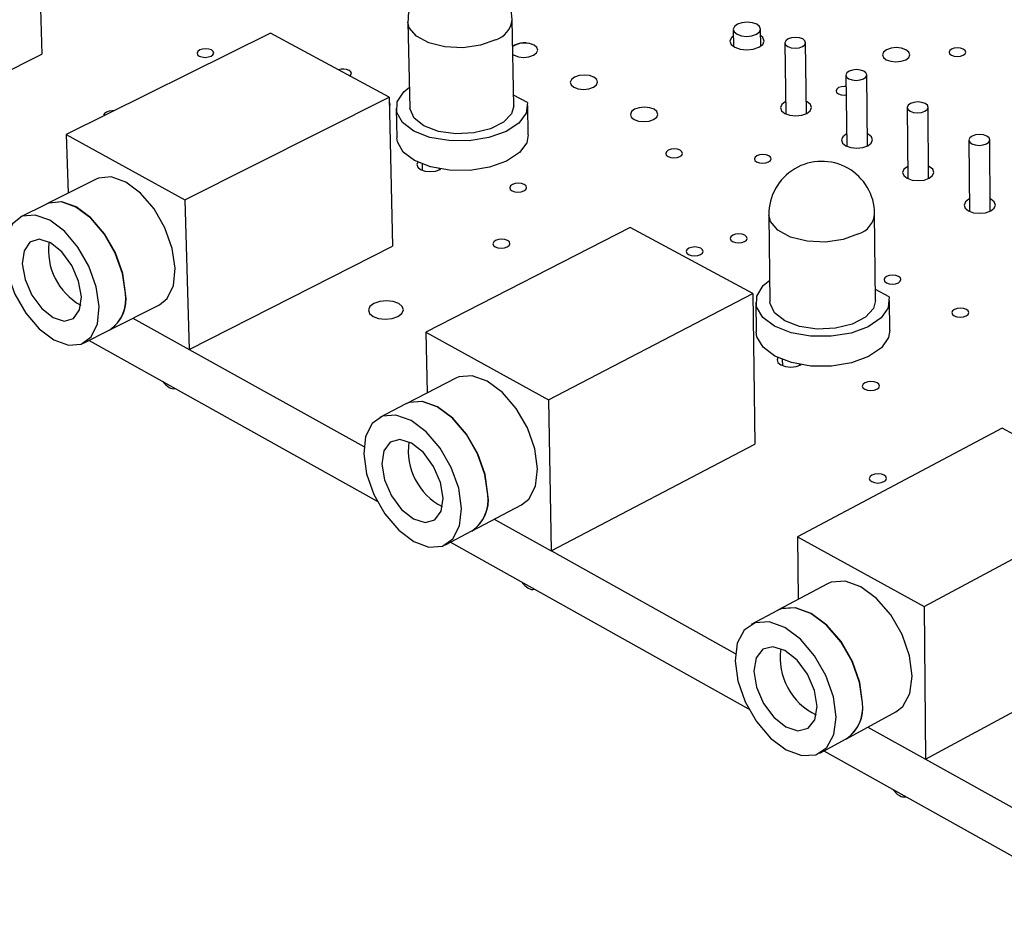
# Model space of a CAD drawing. Extents: x 0 to 200, y 0 to 149.
# Tile 3 of 10: x 101 to 126, y 83 to 106. Entities that reach past the tile are written whole.
import ezdxf

# ---------------------------------------------------------------- set-up
doc = ezdxf.new("R2010")
doc.units = 0
doc.layers.get('0').update_dxf_attribs({"linetype": 'CONTINUOUS'})

msp = doc.modelspace()

# ---------------------------------------------------------------- linework, layer by layer
at = {"color": 7, "linetype": 'CONTINUOUS'}
for p, q in [((100.996, 109.052), (101.128, 105.236)), ((110.612, 106.07), (110.664, 103.844)), ((113.355, 103.906), (113.31, 106.132)), ((119.755, 105.448), (119.749, 105.89)), ((107.046, 105.787), (101.756, 103.157)), ((110.121, 104.127), (107.046, 105.787)), ((119.039, 105.88), (119.045, 105.438)), ((113.376, 105.473), (113.324, 105.44)), ((120.38, 105.532), (120.403, 103.696)), ((120.938, 103.703), (120.916, 105.539)), ((95.867, 102.641), (101.128, 105.236)), ((121.96, 104.698), (121.98, 102.859)), ((122.517, 102.864), (122.498, 104.704)), ((104.828, 101.468), (110.121, 104.127)), ((110.121, 104.127), (110.214, 100.271)), ((113.707, 103.987), (113.35, 104.179)), ((113.73, 103.148), (113.714, 103.913)), ((120.957, 104.003), (120.934, 104.015)), ((123.549, 103.86), (123.566, 102.016)), ((124.104, 102.021), (124.089, 103.865)), ((110.306, 103.835), (110.324, 103.07)), ((101.756, 103.157), (104.828, 101.468)), ((101.756, 103.157), (101.807, 101.639)), ((122.536, 103.167), (122.514, 103.178)), ((125.147, 103.017), (125.16, 101.17)), ((125.7, 101.174), (125.688, 103.021)), ((110.978, 102.392), (110.981, 102.234)), ((124.123, 102.326), (124.102, 102.336)), ((111.43, 102.245), (111.429, 102.268)), ((102.536, 102.003), (101.251, 101.361)), ((101.244, 101.358), (100.566, 101.019)), ((104.828, 101.468), (104.946, 97.591)), ((125.718, 101.481), (125.698, 101.491)), ((119.963, 101.074), (119.992, 98.825)), ((122.726, 98.858), (122.704, 101.107)), ((116.371, 100.754), (111.074, 98.036)), ((119.547, 99.039), (116.371, 100.754)), ((104.946, 97.591), (110.214, 100.271)), ((114.249, 96.291), (119.547, 99.039)), ((119.547, 99.039), (119.6, 95.142)), ((123.08, 98.957), (122.723, 99.149)), ((102.89, 98.102), (104.171, 98.751)), ((119.628, 98.819), (119.638, 98.046)), ((123.098, 98.088), (123.091, 98.861)), ((103.485, 98.403), (104.946, 97.591)), ((102.206, 97.756), (102.883, 98.098)), ((111.074, 98.036), (114.249, 96.291)), ((111.074, 98.036), (111.11, 96.468)), ((102.35, 97.828), (109.815, 93.66)), ((104.946, 97.591), (109.47, 95.075)), ((120.312, 97.332), (120.314, 97.172)), ((120.769, 97.178), (120.769, 97.201)), ((111.852, 96.851), (110.566, 96.187)), ((114.249, 96.291), (114.326, 92.372)), ((110.559, 96.184), (109.879, 95.833)), ((126.008, 95.552), (120.707, 92.742)), ((129.292, 93.779), (126.008, 95.552)), ((114.326, 92.372), (119.6, 95.142)), ((123.991, 90.937), (129.292, 93.779)), ((112.271, 92.893), (113.555, 93.564)), ((112.848, 93.194), (114.326, 92.372)), ((111.587, 92.535), (112.265, 92.89)), ((120.707, 92.742), (120.727, 91.121)), ((120.707, 92.742), (123.991, 90.937)), ((111.711, 92.6), (119.435, 88.287)), ((114.327, 92.372), (119.093, 89.721)), ((121.482, 91.524), (120.194, 90.837)), ((120.187, 90.834), (119.507, 90.471)), ((123.991, 90.937), (124.025, 86.977)), ((124.025, 86.977), (129.301, 89.841)), ((121.973, 87.508), (123.257, 88.202)), ((122.529, 87.809), (124.025, 86.977)), ((121.288, 87.139), (121.966, 87.505)), ((121.391, 87.194), (129.387, 82.729)), ((124.025, 86.977), (129.048, 84.183))]:
    msp.add_line(p, q, dxfattribs=at)
at = {"color": 8, "linetype": 'CONTINUOUS'}
for points in [[(112.884, 105.61), (112.492, 105.47), (112.035, 105.407), (111.568, 105.429), (111.15, 105.531), (110.83, 105.703), (110.646, 105.923), (110.612, 106.07)], [(122.288, 100.583), (121.893, 100.439), (121.43, 100.374), (120.956, 100.396), (120.527, 100.502), (120.196, 100.679), (120.003, 100.907), (119.963, 101.074)]]:
    msp.add_lwpolyline(points, dxfattribs=at)
at = {"color": 7, "linetype": 'CONTINUOUS'}
for points in [[(119.65, 106.015), (119.536, 106.055), (119.401, 106.069), (119.265, 106.055), (119.148, 106.015), (119.069, 105.955), (119.039, 105.885), (119.063, 105.815), (119.138, 105.755), (119.251, 105.715), (119.387, 105.701), (119.523, 105.715), (119.64, 105.755), (119.719, 105.815), (119.749, 105.885), (119.724, 105.955), (119.65, 106.015)], [(119.041, 105.714), (118.992, 105.669), (118.954, 105.581), (118.984, 105.493), (119.078, 105.419), (119.22, 105.369), (119.389, 105.351), (119.56, 105.369), (119.705, 105.419), (119.805, 105.493), (119.842, 105.581), (119.811, 105.669), (119.751, 105.724)], [(120.462, 105.634), (120.402, 105.588), (120.38, 105.535), (120.398, 105.482), (120.455, 105.437), (120.541, 105.407), (120.643, 105.396), (120.746, 105.407), (120.834, 105.437), (120.894, 105.482), (120.916, 105.535), (120.898, 105.588), (120.841, 105.634), (120.755, 105.664), (120.653, 105.674), (120.55, 105.664), (120.462, 105.634)], [(105.523, 105.349), (105.455, 105.373), (105.373, 105.382), (105.29, 105.373), (105.217, 105.349), (105.168, 105.313), (105.148, 105.27), (105.16, 105.227), (105.204, 105.191), (105.272, 105.167), (105.354, 105.158), (105.437, 105.167), (105.509, 105.191), (105.559, 105.227), (105.579, 105.27), (105.566, 105.313), (105.523, 105.349)], [(113.328, 105.233), (113.361, 105.212), (113.474, 105.172), (113.609, 105.158), (113.746, 105.172), (113.863, 105.212), (113.944, 105.272), (113.975, 105.343), (113.952, 105.413), (113.878, 105.473), (113.765, 105.513), (113.63, 105.527), (113.493, 105.513), (113.376, 105.473)], [(113.328, 105.233), (113.361, 105.212), (113.474, 105.172), (113.609, 105.158), (113.746, 105.172), (113.863, 105.212), (113.944, 105.272), (113.975, 105.343), (113.952, 105.413), (113.878, 105.473), (113.878, 105.473)], [(123.516, 105.356), (123.402, 105.396), (123.266, 105.41), (123.13, 105.396), (123.013, 105.356), (122.935, 105.296), (122.906, 105.226), (122.931, 105.155), (123.006, 105.096), (123.121, 105.056), (123.256, 105.042), (123.393, 105.056), (123.509, 105.096), (123.588, 105.155), (123.617, 105.226), (123.591, 105.296), (123.516, 105.356)], [(125.002, 105.369), (124.933, 105.393), (124.85, 105.402), (124.767, 105.393), (124.697, 105.369), (124.649, 105.333), (124.632, 105.29), (124.648, 105.247), (124.694, 105.211), (124.763, 105.186), (124.846, 105.178), (124.928, 105.186), (124.999, 105.211), (125.046, 105.247), (125.064, 105.29), (125.048, 105.333), (125.002, 105.369)], [(109.104, 104.676), (109.126, 104.696), (109.145, 104.739), (109.132, 104.782), (109.088, 104.818)], [(114.926, 104.645), (114.846, 104.584), (114.815, 104.514), (114.838, 104.443), (114.912, 104.383), (115.026, 104.343), (115.161, 104.328), (115.298, 104.343), (115.416, 104.383), (115.496, 104.443), (115.527, 104.514), (115.504, 104.584), (115.43, 104.645), (115.316, 104.685), (115.181, 104.699), (115.044, 104.685), (114.926, 104.645)], [(115.43, 104.645), (115.316, 104.685), (115.181, 104.699), (115.044, 104.685), (114.926, 104.645), (114.846, 104.584), (114.815, 104.514), (114.838, 104.443), (114.912, 104.383), (115.026, 104.343), (115.161, 104.328), (115.298, 104.343), (115.416, 104.383), (115.496, 104.443), (115.527, 104.514), (115.504, 104.584), (115.43, 104.645)], [(122.042, 104.8), (121.982, 104.755), (121.96, 104.701), (121.979, 104.648), (122.036, 104.602), (122.123, 104.572), (122.225, 104.561), (122.328, 104.572), (122.417, 104.602), (122.476, 104.648), (122.498, 104.701), (122.479, 104.755), (122.422, 104.8), (122.336, 104.83), (122.233, 104.841), (122.13, 104.83), (122.042, 104.8)], [(113.707, 103.987), (113.675, 103.714), (113.484, 103.455), (113.152, 103.236), (112.71, 103.078), (112.201, 102.997), (111.674, 103), (111.179, 103.086), (110.764, 103.249), (110.468, 103.471), (110.32, 103.731), (110.333, 104.005), (110.506, 104.267), (110.652, 104.387)], [(121.963, 104.405), (121.925, 104.407), (121.842, 104.398), (121.771, 104.374), (121.722, 104.338), (121.705, 104.294), (121.72, 104.251), (121.766, 104.215), (121.835, 104.19), (121.918, 104.182), (121.966, 104.185)], [(110.126, 103.886), (110.132, 103.892), (110.152, 103.935), (110.138, 103.978), (110.124, 103.994)], [(113.355, 103.906), (113.298, 103.696), (113.088, 103.475), (112.747, 103.302), (112.316, 103.199), (111.849, 103.178), (111.401, 103.241), (111.026, 103.381), (110.771, 103.581), (110.666, 103.816), (110.664, 103.844)], [(116.485, 103.812), (116.404, 103.751), (116.374, 103.68), (116.397, 103.609), (116.472, 103.548), (116.586, 103.508), (116.722, 103.494), (116.859, 103.508), (116.977, 103.548), (117.058, 103.609), (117.088, 103.68), (117.064, 103.751), (116.99, 103.812), (116.876, 103.852), (116.74, 103.866), (116.602, 103.852), (116.485, 103.812)], [(116.99, 103.812), (116.876, 103.852), (116.74, 103.866), (116.602, 103.852), (116.485, 103.812), (116.404, 103.751), (116.374, 103.68), (116.397, 103.609), (116.472, 103.548), (116.586, 103.508), (116.722, 103.494), (116.859, 103.508), (116.977, 103.548), (117.058, 103.609), (117.088, 103.68), (117.064, 103.751), (116.99, 103.812)], [(120.399, 104.008), (120.39, 104.003), (120.3, 103.935), (120.267, 103.855), (120.295, 103.775), (120.379, 103.707), (120.508, 103.662), (120.661, 103.646), (120.816, 103.662), (120.948, 103.707), (121.037, 103.775), (121.07, 103.855), (121.042, 103.935), (120.957, 104.003), (120.957, 104.003)], [(123.631, 103.962), (123.571, 103.916), (123.55, 103.862), (123.569, 103.809), (123.626, 103.763), (123.713, 103.733), (123.816, 103.722), (123.919, 103.733), (124.008, 103.763), (124.067, 103.809), (124.089, 103.862), (124.07, 103.916), (124.012, 103.962), (123.926, 103.992), (123.823, 104.003), (123.719, 103.992), (123.631, 103.962)], [(102.989, 103.77), (102.954, 103.771), (102.87, 103.763), (102.797, 103.738), (102.747, 103.702), (102.726, 103.658), (102.728, 103.64)], [(113.73, 103.148), (113.69, 102.948), (113.5, 102.689), (113.168, 102.47), (112.727, 102.312), (112.218, 102.23), (111.691, 102.233), (111.197, 102.32), (110.782, 102.483), (110.486, 102.705), (110.338, 102.966), (110.324, 103.07)], [(121.977, 103.172), (121.967, 103.167), (121.877, 103.099), (121.844, 103.018), (121.872, 102.938), (121.958, 102.87), (122.087, 102.824), (122.241, 102.808), (122.395, 102.824), (122.527, 102.87), (122.617, 102.938), (122.649, 103.018), (122.621, 103.099), (122.536, 103.167), (122.536, 103.167)], [(125.229, 103.119), (125.169, 103.073), (125.147, 103.019), (125.167, 102.965), (125.225, 102.919), (125.312, 102.889), (125.415, 102.878), (125.519, 102.889), (125.607, 102.919), (125.667, 102.965), (125.688, 103.019), (125.669, 103.073), (125.611, 103.119), (125.524, 103.15), (125.421, 103.16), (125.317, 103.15), (125.229, 103.119)], [(117.666, 102.751), (117.597, 102.776), (117.514, 102.784), (117.43, 102.776), (117.358, 102.751), (117.309, 102.714), (117.291, 102.671), (117.306, 102.627), (117.351, 102.59), (117.421, 102.565), (117.504, 102.557), (117.587, 102.565), (117.659, 102.59), (117.708, 102.627), (117.726, 102.671), (117.712, 102.714), (117.666, 102.751)], [(119.961, 102.61), (119.892, 102.634), (119.809, 102.643), (119.725, 102.634), (119.653, 102.61), (119.605, 102.573), (119.587, 102.529), (119.602, 102.486), (119.647, 102.449), (119.717, 102.424), (119.8, 102.415), (119.884, 102.424), (119.955, 102.449), (120.004, 102.486), (120.022, 102.529), (120.007, 102.573), (119.961, 102.61)], [(110.864, 102.442), (110.843, 102.386), (110.866, 102.314), (110.94, 102.253), (111.054, 102.212), (111.19, 102.198), (111.328, 102.212), (111.447, 102.253), (111.464, 102.262)], [(123.563, 102.332), (123.552, 102.326), (123.463, 102.258), (123.43, 102.177), (123.459, 102.096), (123.544, 102.027), (123.674, 101.981), (123.829, 101.965), (123.984, 101.981), (124.116, 102.027), (124.205, 102.096), (124.237, 102.177), (124.209, 102.258), (124.123, 102.326), (124.123, 102.326)], [(104.171, 98.751), (104.372, 98.915), (104.533, 99.25), (104.579, 99.696), (104.504, 100.208), (104.315, 100.738), (104.032, 101.231), (103.682, 101.641), (103.3, 101.926), (102.923, 102.059), (102.589, 102.026), (102.536, 102.003)], [(113.626, 101.863), (113.557, 101.888), (113.474, 101.896), (113.39, 101.888), (113.318, 101.863), (113.268, 101.826), (113.249, 101.782), (113.263, 101.738), (113.308, 101.701), (113.378, 101.676), (113.461, 101.667), (113.545, 101.676), (113.617, 101.701), (113.667, 101.738), (113.686, 101.782), (113.672, 101.826), (113.626, 101.863)], [(103.288, 99.044), (103.213, 99.557), (103.024, 100.088), (102.74, 100.583), (102.39, 100.993), (102.007, 101.279), (101.631, 101.413), (101.297, 101.381), (101.244, 101.358)], [(103.295, 99.047), (103.219, 99.561), (103.03, 100.091), (102.747, 100.586), (102.397, 100.997), (102.014, 101.283), (101.638, 101.416), (101.304, 101.384), (101.251, 101.361)], [(125.158, 101.487), (125.146, 101.481), (125.057, 101.412), (125.024, 101.33), (125.053, 101.249), (125.14, 101.18), (125.27, 101.134), (125.425, 101.118), (125.581, 101.134), (125.713, 101.18), (125.802, 101.249), (125.834, 101.33), (125.805, 101.412), (125.718, 101.481), (125.718, 101.481)], [(102.611, 98.702), (102.534, 99.215), (102.345, 99.746), (102.061, 100.242), (101.711, 100.653), (101.329, 100.94), (100.952, 101.074), (100.618, 101.042), (100.36, 100.848), (100.202, 100.512), (100.159, 100.066), (100.236, 99.554), (100.425, 99.026), (100.707, 98.534), (101.055, 98.124), (101.436, 97.837), (101.811, 97.701), (102.146, 97.729), (102.406, 97.92), (102.566, 98.255), (102.611, 98.702)], [(119.341, 100.55), (119.271, 100.575), (119.187, 100.584), (119.103, 100.575), (119.031, 100.55), (118.982, 100.512), (118.964, 100.468), (118.979, 100.424), (119.025, 100.387), (119.095, 100.362), (119.178, 100.353), (119.263, 100.362), (119.335, 100.387), (119.384, 100.424), (119.402, 100.468), (119.387, 100.512), (119.341, 100.55)], [(102.149, 98.958), (102.078, 99.362), (101.901, 99.77), (101.645, 100.119), (101.349, 100.356), (101.058, 100.445), (100.817, 100.372), (100.662, 100.15), (100.617, 99.811), (100.688, 99.408), (100.865, 99.002), (101.12, 98.654), (101.416, 98.417), (101.706, 98.327), (101.948, 98.398), (102.103, 98.62), (102.149, 98.958)], [(113.195, 100.414), (113.125, 100.439), (113.041, 100.448), (112.957, 100.439), (112.884, 100.414), (112.835, 100.376), (112.815, 100.332), (112.829, 100.288), (112.875, 100.25), (112.944, 100.225), (113.028, 100.217), (113.112, 100.225), (113.185, 100.25), (113.235, 100.288), (113.254, 100.332), (113.24, 100.376), (113.195, 100.414)], [(118.199, 100.212), (118.128, 100.237), (118.045, 100.246), (117.961, 100.237), (117.888, 100.212), (117.839, 100.174), (117.82, 100.13), (117.835, 100.086), (117.881, 100.048), (117.951, 100.023), (118.035, 100.014), (118.119, 100.023), (118.192, 100.048), (118.241, 100.086), (118.259, 100.13), (118.245, 100.174), (118.199, 100.212)], [(123.324, 99.484), (123.254, 99.51), (123.17, 99.518), (123.085, 99.51), (123.013, 99.484), (122.965, 99.447), (122.947, 99.402), (122.962, 99.358), (123.009, 99.32), (123.08, 99.295), (123.164, 99.286), (123.248, 99.295), (123.32, 99.32), (123.369, 99.358), (123.387, 99.402), (123.371, 99.447), (123.324, 99.484)], [(123.08, 98.957), (123.057, 98.674), (122.871, 98.407), (122.54, 98.181), (122.096, 98.018), (121.581, 97.934), (121.045, 97.937), (120.539, 98.026), (120.112, 98.194), (119.804, 98.424), (119.646, 98.693), (119.651, 98.976), (119.819, 99.246), (119.985, 99.386)], [(110.371, 98.784), (110.228, 98.836), (110.055, 98.854), (109.881, 98.836), (109.73, 98.784), (109.626, 98.706), (109.585, 98.614), (109.613, 98.522), (109.706, 98.444), (109.85, 98.392), (110.023, 98.373), (110.198, 98.392), (110.348, 98.444), (110.452, 98.522), (110.493, 98.614), (110.464, 98.706), (110.371, 98.784)], [(122.726, 98.858), (122.674, 98.656), (122.467, 98.428), (122.126, 98.25), (121.692, 98.143), (121.217, 98.121), (120.76, 98.186), (120.375, 98.331), (120.11, 98.537), (119.995, 98.78), (119.992, 98.825)], [(125.082, 98.628), (125.011, 98.653), (124.927, 98.662), (124.842, 98.653), (124.77, 98.628), (124.722, 98.59), (124.704, 98.546), (124.72, 98.501), (124.767, 98.463), (124.838, 98.437), (124.922, 98.429), (125.007, 98.437), (125.079, 98.463), (125.128, 98.501), (125.145, 98.546), (125.129, 98.59), (125.082, 98.628)], [(123.098, 98.088), (123.064, 97.901), (122.878, 97.633), (122.548, 97.407), (122.104, 97.244), (121.59, 97.159), (121.054, 97.162), (120.549, 97.252), (120.122, 97.42), (119.815, 97.65), (119.656, 97.919), (119.638, 98.046)], [(120.195, 97.387), (120.175, 97.327), (120.2, 97.253), (120.277, 97.19), (120.394, 97.148), (120.533, 97.133), (120.673, 97.148), (120.793, 97.19), (120.804, 97.196)], [(113.555, 93.564), (113.745, 93.718), (113.917, 94.054), (113.969, 94.503), (113.897, 95.022), (113.708, 95.559), (113.419, 96.062), (113.06, 96.48), (112.666, 96.773), (112.275, 96.912), (111.927, 96.883), (111.852, 96.851)], [(122.766, 96.728), (122.695, 96.754), (122.61, 96.763), (122.525, 96.754), (122.452, 96.728), (122.403, 96.69), (122.385, 96.645), (122.4, 96.599), (122.447, 96.561), (122.519, 96.535), (122.603, 96.526), (122.689, 96.535), (122.761, 96.561), (122.811, 96.599), (122.829, 96.645), (122.813, 96.69), (122.766, 96.728)], [(112.677, 93.829), (112.605, 94.349), (112.414, 94.887), (112.125, 95.391), (111.766, 95.81), (111.371, 96.104), (110.981, 96.244), (110.633, 96.216), (110.559, 96.184)], [(112.684, 93.833), (112.611, 94.353), (112.421, 94.891), (112.132, 95.395), (111.772, 95.814), (111.378, 96.108), (110.988, 96.248), (110.64, 96.22), (110.566, 96.187)], [(111.999, 93.476), (111.926, 93.996), (111.735, 94.534), (111.445, 95.039), (111.086, 95.459), (110.692, 95.753), (110.301, 95.893), (109.954, 95.866), (109.683, 95.674), (109.514, 95.336), (109.465, 94.886), (109.539, 94.368), (109.729, 93.832), (110.016, 93.331), (110.374, 92.912), (110.766, 92.617), (111.156, 92.475), (111.504, 92.5), (111.777, 92.689), (111.947, 93.025), (111.999, 93.476)], [(111.522, 93.741), (111.453, 94.15), (111.273, 94.564), (111.011, 94.92), (110.706, 95.163), (110.404, 95.257), (110.153, 95.187), (109.989, 94.964), (109.938, 94.623), (110.007, 94.215), (110.186, 93.802), (110.448, 93.447), (110.752, 93.204), (111.053, 93.109), (111.306, 93.178), (111.47, 93.4), (111.522, 93.741)], [(122.95, 94.338), (122.878, 94.364), (122.793, 94.373), (122.707, 94.364), (122.634, 94.338), (122.585, 94.299), (122.566, 94.253), (122.582, 94.207), (122.63, 94.168), (122.701, 94.142), (122.787, 94.133), (122.873, 94.142), (122.946, 94.168), (122.995, 94.207), (123.014, 94.253), (122.998, 94.299), (122.95, 94.338)], [(123.257, 88.202), (123.436, 88.344), (123.618, 88.681), (123.679, 89.134), (123.61, 89.66), (123.419, 90.205), (123.124, 90.717), (122.755, 91.144), (122.349, 91.445), (121.944, 91.59), (121.581, 91.566), (121.482, 91.524)], [(122.386, 88.438), (122.316, 88.964), (122.124, 89.51), (121.829, 90.023), (121.46, 90.451), (121.053, 90.754), (120.649, 90.9), (120.286, 90.876), (120.187, 90.834)], [(122.392, 88.441), (122.323, 88.967), (122.131, 89.514), (121.836, 90.026), (121.467, 90.455), (121.06, 90.757), (120.656, 90.903), (120.293, 90.88), (120.194, 90.837)], [(121.706, 88.072), (121.637, 88.598), (121.444, 89.145), (121.149, 89.658), (120.78, 90.088), (120.373, 90.39), (119.969, 90.537), (119.606, 90.514), (119.322, 90.323), (119.143, 89.984), (119.086, 89.531), (119.156, 89.006), (119.348, 88.463), (119.641, 87.952), (120.008, 87.524), (120.413, 87.221), (120.817, 87.072), (121.179, 87.092), (121.466, 87.28), (121.648, 87.618), (121.706, 88.072)], [(121.213, 88.346), (121.146, 88.761), (120.964, 89.181), (120.695, 89.545), (120.38, 89.794), (120.068, 89.893), (119.805, 89.825), (119.632, 89.602), (119.575, 89.258), (119.643, 88.845), (119.824, 88.426), (120.092, 88.064), (120.406, 87.814), (120.718, 87.714), (120.981, 87.78), (121.155, 88.002), (121.213, 88.346)]]:
    msp.add_lwpolyline(points, dxfattribs=at)
for centre, radius, start, end in [((111.961, 106.103), 1.349, 1.245, 181.3688), ((113.629, 104.975), 0.556, 63.4446, 123.3057), ((108.934, 104.482), 0.37, 65.4636, 108.7615), ((121.334, 101.093), 1.371, 0.5905, 180.7873), ((102.93, 100.163), 1.634, 172.453, 240.7656), ((102.35, 98.886), 0.951, 304.0618, 9.5209), ((102.357, 98.89), 0.951, 304.0614, 9.5201), ((104.698, 97.059), 0.528, 214.5734, 238.6672), ((104.529, 96.765), 0.189, 235.9569, 285.5823), ((112.254, 94.973), 1.635, 172.1814, 242.5968), ((111.728, 93.686), 0.96, 303.9726, 8.5961), ((111.735, 93.689), 0.96, 303.9723, 8.5954), ((114.011, 91.874), 0.543, 214.7315, 238.7892), ((113.842, 91.577), 0.201, 236.1696, 284.4581), ((121.894, 89.606), 1.637, 171.9077, 244.591), ((121.425, 88.309), 0.97, 303.9597, 7.6243), ((121.431, 88.313), 0.97, 303.9594, 7.6236), ((123.638, 86.515), 0.559, 214.8955, 238.9093), ((123.468, 86.216), 0.215, 236.3822, 283.3444)]:
    msp.add_arc(centre, radius, start, end, dxfattribs=at)
at = {"color": 8, "linetype": 'CONTINUOUS'}
for centre, radius, start, end in [((112.709, 106.187), 0.603, 286.9037, 354.8063), ((122.1, 101.16), 0.607, 288.0571, 355.0449)]:
    msp.add_arc(centre, radius, start, end, dxfattribs=at)

doc.saveas('drawing.dxf')
